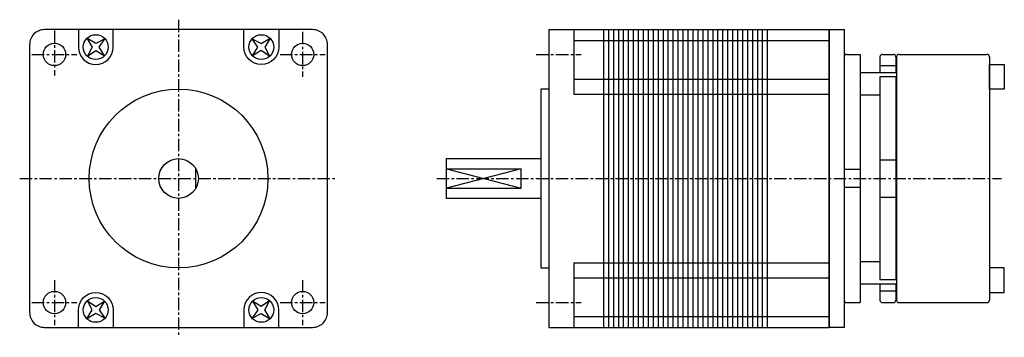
# Model space of a CAD drawing. Extents: x -32 to 166, y -32 to 32.
import ezdxf

# ---------------------------------------------------------------- set-up
doc = ezdxf.new("R2010")
doc.units = 0
doc.header["$LTSCALE"] = 2
doc.header["$MEASUREMENT"] = 0
doc.linetypes.add('CENTER', pattern=[2, 1.25, -0.25, 0.25, -0.25])
doc.layers.get('0').update_dxf_attribs({"linetype": 'CONTINUOUS'})
doc.layers.add('CENTER', color=1, linetype='CENTER')

msp = doc.modelspace()

# ---------------------------------------------------------------- linework, layer by layer
for p, q in [((74.6, 30), (74.6, -30)), ((74.6, 30), (131.1, 30)), ((79.6, 30), (79.6, 17)), ((85.6, 30), (85.6, -30)), ((86.6, 30), (86.6, -30)), ((87.6, 30), (87.6, -30)), ((88.6, 30), (88.6, -30)), ((89.6, 30), (89.6, -30)), ((90.6, 30), (90.6, -30)), ((91.6, 30), (91.6, -30)), ((92.6, 30), (92.6, -30)), ((93.6, 30), (93.6, -30)), ((94.6, 30), (94.6, -30)), ((95.6, 30), (95.6, -30)), ((96.6, 30), (96.6, -30)), ((97.6, 30), (97.6, -30)), ((98.6, 30), (98.6, -30)), ((99.6, 30), (99.6, -30)), ((100.6, 30), (100.6, -30)), ((101.6, 30), (101.6, -30)), ((102.6, 30), (102.6, -30)), ((103.6, 30), (103.6, -30)), ((104.6, 30), (104.6, -30)), ((105.6, 30), (105.6, -30)), ((106.6, 30), (106.6, -30)), ((107.6, 30), (107.6, -30)), ((108.6, 30), (108.6, -30)), ((109.6, 30), (109.6, -30)), ((110.6, 30), (110.6, -30)), ((111.6, 30), (111.6, -30)), ((112.6, 30), (112.6, -30)), ((113.6, 30), (113.6, -30)), ((114.6, 30), (114.6, -30)), ((115.6, 30), (115.6, -30)), ((116.6, 30), (116.6, -30)), ((117.6, 30), (117.6, -30)), ((118.6, 30), (118.6, -30)), ((131.1, 30), (131.1, -30)), ((79.6, 27.8), (131.1, 27.8)), ((134.6, 25), (137.3, 25)), ((137.3, 25), (137.3, -25)), ((141.3, 24.5), (141.3, 21.3)), ((141.8, 25), (144, 25)), ((144.5, 24.5), (144.5, 21.3)), ((144.65, 24.5), (144.65, -24.5)), ((145.15, 25), (162.85, 25)), ((163.35, 24.5), (163.35, -24.5)), ((144.5, 22.71), (141.3, 22.71)), ((79.6, 20), (131.1, 20)), ((144.65, 21.3), (137.3, 21.3)), ((144.5, 20.47), (141.3, 20.47)), ((141.3, 20.47), (141.3, -20.41)), ((144.5, 20.47), (144.5, -20.41)), ((79.6, 17), (131.1, 17)), ((141.3, 16.8), (137.3, 16.8)), ((144.65, 16.8), (144.5, 16.8)), ((141.3, 3.75), (144.5, 3.75)), ((3.5, -1.94), (3.5, 1.94)), ((54, 1.94), (69, 1.94)), ((54, 1.94), (69, -1.94)), ((69, 1.94), (54, -1.94)), ((69, -1.94), (69, 1.94)), ((137.3, 1.79), (134.1, 1.79)), ((54, -1.94), (69, -1.94)), ((137.3, -1.79), (134.1, -1.79)), ((141.3, -3.75), (144.5, -3.75)), ((79.6, -17), (131.1, -17)), ((79.6, -17), (79.6, -30)), ((141.3, -16.8), (137.3, -16.8)), ((144.65, -16.8), (144.5, -16.8)), ((79.6, -20), (131.1, -20)), ((144.65, -21.3), (137.3, -21.3)), ((144.5, -20.41), (141.3, -20.41)), ((141.3, -21.3), (141.3, -24.5)), ((144.5, -21.3), (144.5, -24.5)), ((144.5, -22.71), (141.3, -22.71)), ((134.6, -25), (137.3, -25)), ((141.8, -25), (144, -25)), ((145.15, -25), (162.85, -25)), ((79.6, -27.8), (131.1, -27.8)), ((74.6, -30), (131.1, -30))]:
    msp.add_line(p, q)
msp.add_lwpolyline([(-30, 27), (-30, -27, 0.414214), (-27, -30), (27, -30, 0.414214), (30, -27), (30, 27, 0.414214), (27, 30), (-27, 30, 0.414214)], format="xyb", close=True)
for points in [[(-20.18, 30), (-20.18, 26.48, 1), (-13.18, 26.48), (-13.18, 30)], [(20.18, 30), (20.18, 26.48, -1), (13.18, 26.48), (13.18, 30)], [(-20.18, -30), (-20.18, -26.48, -1), (-13.18, -26.48), (-13.18, -30)], [(20.18, -30), (20.18, -26.48, 1), (13.18, -26.48), (13.18, -30)]]:
    msp.add_lwpolyline(points, format="xyb")
for points in [[(131.1, 30), (134.1, 30), (134.1, -30), (131.1, -30)], [(163.35, 23), (166.35, 23), (166.35, 18), (163.35, 18)], [(163.35, -23), (166.35, -23), (166.35, -18), (163.35, -18)]]:
    msp.add_lwpolyline(points, close=True)
for points in [[(-14.82, 28.15), (-16.67, 27.18), (-18.45, 28.25), (-17.38, 26.47), (-18.35, 24.62), (-16.67, 25.77), (-14.91, 24.71), (-15.97, 26.47), (-14.82, 28.15)], [(14.82, 28.15), (16.67, 27.18), (18.45, 28.25), (17.38, 26.47), (18.35, 24.62), (16.67, 25.77), (14.91, 24.71), (15.97, 26.47), (14.82, 28.15)], [(74.6, 18), (73, 18), (73, -18), (74.6, -18)], [(73, -4), (54, -4), (54, 4), (73, 4)], [(-14.82, -28.15), (-16.67, -27.18), (-18.45, -28.25), (-17.38, -26.47), (-18.35, -24.62), (-16.67, -25.77), (-14.91, -24.71), (-15.97, -26.47), (-14.82, -28.15)], [(14.82, -28.15), (16.67, -27.18), (18.45, -28.25), (17.38, -26.47), (18.35, -24.62), (16.67, -25.77), (14.91, -24.71), (15.97, -26.47), (14.82, -28.15)]]:
    msp.add_lwpolyline(points)
for centre, radius in [((-16.68, 26.48), 2.5), ((16.68, 26.48), 2.5), ((-25, 25), 2.25), ((25, 25), 2.25), ((0, 0), 18), ((0, 0), 4), ((-25, -25), 2.25), ((25, -25), 2.25), ((-16.68, -26.48), 2.5), ((16.68, -26.48), 2.5)]:
    msp.add_circle(centre, radius)
for centre, start, end in [((134.6, 24.5), 90, 180), ((141.8, 24.5), 90, 180), ((144, 24.5), 0, 90), ((145.15, 24.5), 90, 180), ((162.85, 24.5), 0, 90), ((134.6, -24.5), 180, 270), ((141.8, -24.5), 180, 270), ((144, -24.5), 270, 360), ((145.15, -24.5), 180, 270), ((162.85, -24.5), 270, 0)]:
    msp.add_arc(centre, 0.5, start, end)
at = {"layer": 'CENTER'}
for p, q in [((0, 32), (0, -32)), ((-25, 29.85), (-25, 20.77)), ((25, 29.54), (25, 20.46)), ((-29.54, 25), (-20.46, 25)), ((20.46, 25), (29.54, 25)), ((72.03, 25), (81.11, 25)), ((-32, 0), (32, 0)), ((52, 0), (165.78, 0)), ((-25, -20.46), (-25, -29.54)), ((25, -20.46), (25, -29.54)), ((-29.54, -25), (-20.46, -25)), ((20.46, -25), (29.54, -25)), ((72.03, -25), (81.11, -25))]:
    msp.add_line(p, q, dxfattribs=at)

doc.saveas('drawing.dxf')
